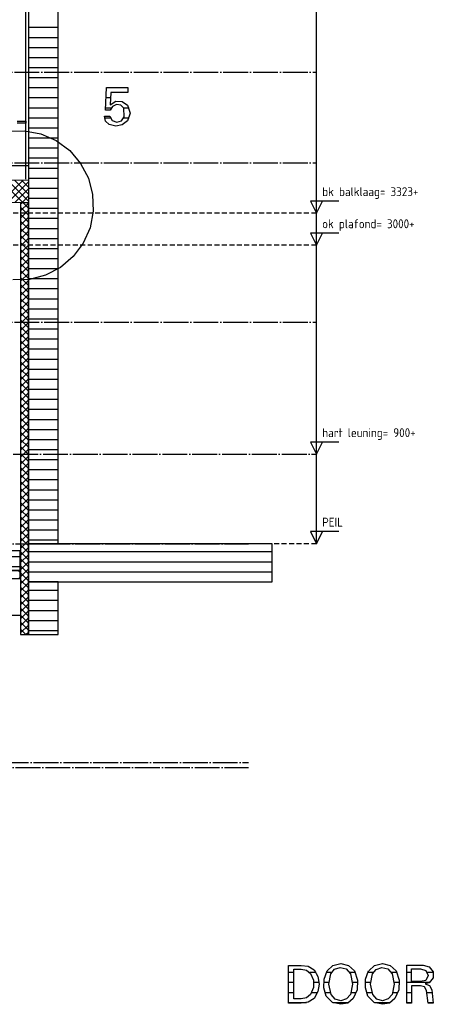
# Model space of a CAD drawing. Extents: x -37450 to 20409, y -12428 to 23550.
# Tile 30 of 55: x -6720 to -2560, y -11895 to -1996. Entities that reach past the tile are written whole.
import ezdxf

# ---------------------------------------------------------------- set-up
doc = ezdxf.new("R2010")
doc.units = 0
doc.header["$MEASUREMENT"] = 0
for name, pattern in [('DASHDOT', [300, 250, -25, 0, -25]), ('DASHED', [75, 50, -25]), ('DOT', [50, 0, -50])]:
    doc.linetypes.add(name, pattern=pattern)
doc.layers.add('LAYER01', color=7, linetype='CONTINUOUS')
doc.layers.add('LAYER107', color=2, linetype='DOT')
doc.styles.get("Standard").update_dxf_attribs({"font": 'isocp.shx'})

msp = doc.modelspace()

# ---------------------------------------------------------------- linework, layer by layer
at = {"layer": 'LAYER01', "color": 5, "linetype": 'Continuous'}
for p, q in [((-3736.12745, -7264.1266), (-3736.12745, 1735.87435)), ((-3736.12745, -7264.1266), (-3736.12745, 1735.87435)), ((-6631.56435, -3464.12505), (-9221.00295, -3464.12505)), ((-6686.3098, -3835.85625), (-6916.7572, -3605.40925)), ((-6908.9882, -3833.3626), (-6685.1448, -3609.5188)), ((-6631.56435, -3819.8906), (-6844.7693, -3606.68565)), ((-6839.06175, -3834.1442), (-6631.56435, -3626.6472)), ((-6631.56435, -3749.17945), (-6772.78135, -3607.9624)), ((-6631.56435, -3678.4706), (-6700.79345, -3609.2392)), ((-6769.1345, -3834.9285), (-6631.56435, -3697.3583)), ((-6711.5631, -3848.069), (-6699.559, -3836.06415)), ((-6711.5631, -3918.78015), (-6631.56435, -3838.7783)), ((-6699.2073, -3835.7128), (-6631.56435, -3768.06945)), ((-6631.56435, -3890.6021), (-6686.1023, -3836.06415)), ((-3509.87625, -3819.0323), (-3796.1254, -3819.0323)), ((-3796.1254, -3819.0323), (-3736.12745, -3941.5325)), ((-3736.12745, -3941.5325), (-3676.1265, -3819.0323)), ((-6631.56435, -3961.31325), (-6711.5631, -3881.3114)), ((-6711.5631, -3989.49125), (-6631.56435, -3909.48945)), ((-6631.56435, -4032.0221), (-6711.5631, -3952.02295)), ((-6711.5631, -4060.2024), (-6631.56435, -3980.20095)), ((-6631.56435, -4102.73325), (-6711.5631, -4022.73405)), ((-6711.5631, -4130.91125), (-6631.56435, -4050.9121)), ((-6631.56435, -4173.44435), (-6711.5631, -4093.4452)), ((-6711.5631, -4201.6224), (-6631.56435, -4121.62325)), ((-3509.87625, -4141.62445), (-3796.1254, -4141.62445)), ((-3796.1254, -4141.62445), (-3736.12745, -4264.1247)), ((-3736.12745, -4264.1247), (-3736.12745, -4071.6255)), ((-3736.12745, -4264.1247), (-3676.1265, -4141.62445)), ((-6631.56435, -4244.1555), (-6711.5631, -4164.15405)), ((-6711.5631, -4272.3339), (-6631.56435, -4192.33435)), ((-6631.56435, -4314.867), (-6711.5631, -4234.8652)), ((-6711.56615, -4343.04505), (-6631.56435, -4263.0432)), ((-6631.56435, -4385.5755), (-6711.5631, -4305.5763)), ((-6711.5631, -4413.7539), (-6631.56435, -4333.75435)), ((-6631.56435, -4456.287), (-6711.5631, -4376.28785)), ((-6711.5631, -4484.46505), (-6631.56435, -4404.46585)), ((-6631.56435, -4526.99815), (-6711.5631, -4446.999)), ((-6711.5631, -4555.17615), (-6631.56435, -4475.177)), ((-6631.56435, -4597.70925), (-6711.5631, -4517.7078)), ((-6711.5631, -4625.885), (-6631.56435, -4545.88815)), ((-6631.56435, -4668.4181), (-6711.5631, -4588.41895)), ((-6711.5631, -4696.59615), (-6631.56435, -4616.597)), ((-6631.56435, -4739.12925), (-6711.5631, -4659.1301)), ((-6711.5631, -4767.3073), (-6631.56435, -4687.3081)), ((-6631.56435, -4809.8404), (-6711.5631, -4729.84125)), ((-6711.5631, -4838.0188), (-6631.56435, -4758.01925)), ((-6631.56435, -4880.5519), (-6711.5631, -4800.55275)), ((-6711.5631, -4908.72995), (-6631.56435, -4828.73075)), ((-6631.56435, -4951.26305), (-6711.5631, -4871.2612)), ((-6711.5631, -4979.4388), (-6631.56435, -4899.4419)), ((-6631.56435, -5021.9719), (-6711.5631, -4941.97275)), ((-6711.5631, -5050.1499), (-6631.56435, -4970.15075)), ((-6631.56435, -5092.68305), (-6711.5631, -5012.68385)), ((-6711.5631, -5120.86105), (-6631.56435, -5040.8619)), ((-6631.56435, -5163.39415), (-6711.5631, -5083.395)), ((-6711.5631, -5191.5722), (-6631.56435, -5111.57075)), ((-6631.56435, -5234.1053), (-6711.5631, -5154.10385)), ((-6711.5631, -5262.2837), (-6631.56435, -5182.2819)), ((-6631.56435, -5304.81415), (-6711.5631, -5224.815)), ((-6711.5631, -5332.99485), (-6631.56435, -5252.993)), ((-6631.56435, -5375.5253), (-6711.5631, -5295.5261)), ((-6711.5631, -5403.7037), (-6631.56435, -5323.70415)), ((-6631.56435, -5446.2368), (-6711.5631, -5366.23765)), ((-6711.5631, -5474.41485), (-6631.56435, -5394.41565)), ((-6631.56435, -5516.94795), (-6711.5631, -5436.9461)), ((-6711.5631, -5545.12595), (-6631.56435, -5465.1245)), ((-6631.56435, -5587.65905), (-6711.5631, -5507.6576)), ((-6711.5631, -5615.8371), (-6631.56435, -5535.83565)), ((-6631.56435, -5658.3679), (-6711.5631, -5578.36875)), ((-6711.5631, -5686.5486), (-6631.56435, -5606.5468)), ((-6631.56435, -5729.07905), (-6711.5631, -5649.0799)), ((-6711.5631, -5757.2571), (-6631.56435, -5677.2579)), ((-6631.56435, -5799.7902), (-6711.5631, -5719.79105)), ((-6711.56615, -5898.67975), (-6631.56435, -5818.6779)), ((-6711.5631, -5827.9686), (-6631.56435, -5747.96905)), ((-6631.56435, -5870.5017), (-6711.5631, -5790.4999)), ((-6711.56615, -5969.39085), (-6631.56435, -5889.3894)), ((-6631.56435, -5941.21015), (-6711.5631, -5861.211)), ((-6631.56435, -6011.9217), (-6711.5631, -5931.92255)), ((-6711.56615, -6040.102), (-6631.56435, -5960.10055)), ((-6631.56435, -6082.63285), (-6711.5631, -6002.63365)), ((-6711.5631, -6110.81085), (-6631.56435, -6030.8117)), ((-6631.56435, -6153.34395), (-6711.5631, -6073.3425)), ((-6711.5631, -6181.522), (-6631.56435, -6101.52285)), ((-6631.56435, -6224.0551), (-6711.5631, -6144.05365)), ((-6711.5631, -6252.23085), (-6631.56435, -6172.23165)), ((-6631.56435, -6294.76395), (-6711.5631, -6214.7648)), ((-3736.12745, -6364.12695), (-3736.12745, -6172.0955)), ((-6711.5631, -6322.94195), (-6631.56435, -6242.9428)), ((-6631.56435, -6365.4751), (-6711.5631, -6285.4759)), ((-6711.5631, -6393.6535), (-6631.56435, -6313.65395)), ((-3509.87625, -6241.62675), (-3796.1254, -6241.62675)), ((-3796.1254, -6241.62675), (-3736.12745, -6364.12695)), ((-3736.12745, -6364.12695), (-3676.1265, -6241.62675)), ((-6631.56435, -6436.1862), (-6711.5631, -6356.18745)), ((-6711.5631, -6464.3646), (-6631.56435, -6384.36545)), ((-6631.56435, -6506.89775), (-6711.5631, -6426.8959)), ((-6711.5631, -6535.07615), (-6631.56435, -6455.0766)), ((-6631.56435, -6577.6062), (-6711.5631, -6497.6074)), ((-6711.5631, -6605.7846), (-6631.56435, -6525.7881)), ((-6631.56435, -6648.3177), (-6711.5631, -6568.3182)), ((-6711.5631, -6676.4961), (-6631.56435, -6596.4966)), ((-6631.56435, -6719.02925), (-6711.5631, -6639.0297)), ((-6711.5631, -6747.2069), (-6631.56435, -6667.2081)), ((-6631.56435, -6789.74), (-6711.5631, -6709.7412)), ((-6711.5631, -6817.9184), (-6631.56435, -6737.91655)), ((-6631.56435, -6860.4515), (-6711.5631, -6780.4497)), ((-6711.5631, -6888.62915), (-6631.56435, -6808.6281)), ((-6631.56435, -6931.15995), (-6711.5631, -6851.1612)), ((-6711.5631, -6959.3384), (-6631.56435, -6879.33885)), ((-6631.56435, -7001.8715), (-6711.5631, -6921.87195)), ((-6711.5631, -7030.04915), (-6631.56435, -6950.05035)), ((-6631.56435, -7072.58225), (-6711.5631, -6992.58345)), ((-6711.5631, -7100.76065), (-6631.56435, -7020.7588)), ((-6631.56435, -7143.29375), (-6711.5631, -7063.29195)), ((-6711.5631, -7171.47215), (-6631.56435, -7091.47035)), ((-3736.12745, -7264.1266), (-3736.12745, -7071.62475)), ((-3736.12745, -7264.1266), (-3736.12745, -7071.62475)), ((-6631.56435, -7214.00225), (-6711.5631, -7134.00345)), ((-6711.5631, -7242.1829), (-6631.56435, -7162.18185)), ((-6631.56435, -7284.71375), (-6711.5631, -7204.71495)), ((-3509.87625, -7141.626), (-3796.1254, -7141.626)), ((-3796.1254, -7141.626), (-3736.12745, -7264.1266)), ((-3509.87625, -7141.626), (-3796.1254, -7141.626)), ((-3796.1254, -7141.626), (-3736.12745, -7264.1266)), ((-3736.12745, -7264.1266), (-3676.1265, -7141.626)), ((-3736.12745, -7264.1266), (-3676.1265, -7141.626)), ((-6711.5631, -7312.89445), (-6631.56435, -7232.8926)), ((-6631.56435, -7355.42525), (-6711.5631, -7275.4257)), ((-6711.5631, -7383.6029), (-6631.56435, -7303.60415)), ((-6631.56435, -7426.136), (-6711.5631, -7346.13495)), ((-6711.5631, -7454.3144), (-6631.56435, -7374.3149)), ((-6631.56435, -7496.84525), (-6711.5631, -7416.8457)), ((-6711.56615, -7525.02595), (-6631.56435, -7445.0241)), ((-6711.56615, -7595.7367), (-6631.56435, -7515.73485)), ((-6631.56435, -7567.556), (-6711.5631, -7487.5572)), ((-6715.06425, -7554.7676), (-6735.70635, -7534.1255)), ((-6729.95375, -7614.12505), (-6715.06425, -7599.2378)), ((-6711.56615, -7666.4482), (-6631.56435, -7586.4464)), ((-6631.56435, -7638.2675), (-6711.5631, -7558.26795)), ((-6631.56435, -7708.97905), (-6711.5631, -7628.9795)), ((-6711.5631, -7737.1567), (-6631.56435, -7657.1579)), ((-6631.56435, -7779.6898), (-6711.5631, -7699.68795)), ((-6711.5631, -7807.8659), (-6631.56435, -7727.86865)), ((-6631.56435, -7850.399), (-6711.5631, -7770.3995)), ((-6711.5631, -7878.57665), (-6631.56435, -7798.5779)), ((-6631.56435, -7921.10975), (-6711.5631, -7841.111)), ((-6711.5631, -7949.2882), (-6631.56435, -7869.28865)), ((-6631.56435, -7991.8213), (-6711.5631, -7911.82175)), ((-6711.5631, -8019.99895), (-6631.56435, -7940.00015)), ((-6631.56435, -8062.53205), (-6711.5631, -7982.531)), ((-6711.5631, -8090.71045), (-6631.56435, -8010.71165)), ((-6631.56435, -8133.24125), (-6711.5631, -8053.24175)), ((-6711.5631, -8161.42195), (-6631.56435, -8081.4224)), ((-6658.3275, -8177.18965), (-6711.5631, -8123.95325)), ((-6656.62005, -8177.18965), (-6631.56435, -8152.13165))]:
    msp.add_line(p, q, dxfattribs=at)
at = {"layer": 'LAYER01', "color": 1, "linetype": 'Continuous'}
for p, q in [((-6661.5631, 1576.5316), (-6661.5631, -3597.4697)), ((-6746.56525, -3014.4705), (-6656.56585, -3014.4705)), ((-6656.56585, -3034.46905), (-6746.56525, -3034.46905)), ((-6656.56585, -3014.4705), (-6656.56585, -3034.46905)), ((-6839.68275, -3117.0141), (-6672.1771, -3111.487)), ((-6672.1771, -3111.487), (-6506.47355, -3143.50245)), ((-6506.47355, -3143.50245), (-6352.06185, -3211.6234)), ((-6352.06185, -3211.6234), (-6216.70115, -3312.42525)), ((-6216.70115, -3312.42525), (-6107.1953, -3440.84585)), ((-6107.1953, -3440.84585), (-6029.04165, -3590.43045)), ((-9131.0013, -3566.12435), (-6631.56435, -3610.46865)), ((-6631.56435, -3610.46865), (-6631.56435, -3836.47005)), ((-6029.04165, -3590.43045), (-5986.1721, -3753.66515)), ((-5986.1721, -3753.66515), (-5980.645, -3921.17005)), ((-6631.56435, -3836.47005), (-9131.0013, -3808.47015)), ((-6711.5631, -3836.06415), (-6711.5631, -8177.18965)), ((-6631.56435, -3836.06415), (-6711.5631, -3836.06415)), ((-6631.56435, -8177.18965), (-6631.56435, -3836.06415)), ((-5980.645, -3921.17005), (-6012.6602, -4086.874)), ((-6012.6602, -4086.874), (-6080.78115, -4241.288)), ((-6080.78115, -4241.288), (-6181.583, -4376.6464)), ((-6181.583, -4376.6464), (-6310.00365, -4486.15225)), ((-6310.00365, -4486.15225), (-6459.5886, -4564.3059)), ((-6622.82335, -4607.17545), (-6790.3282, -4612.70255)), ((-6459.5886, -4564.3059), (-6622.82335, -4607.17545)), ((-6715.06425, -7534.1255), (-9360.5652, -7534.1255)), ((-9280.56335, -7614.12505), (-6715.06425, -7614.12505)), ((-6715.06425, -7614.12505), (-6715.06425, -7534.1255)), ((-9280.56335, -7984.1263), (-6715.06425, -7984.1263)), ((-6711.5631, -8177.18965), (-6631.56435, -8177.18965))]:
    msp.add_line(p, q, dxfattribs=at)
at = {"layer": 'LAYER01', "color": 3, "linetype": 'Continuous'}
for p, q in [((-6631.56435, 1361.0008), (-6631.56435, -7264.1266)), ((-6331.56355, -7264.1266), (-6331.56355, 1211.00055)), ((-5855.4405, -2905.39015), (-5847.25115, -2677.9688)), ((-5847.25115, -2677.9688), (-5738.94005, -2677.9688)), ((-5802.25105, -2727.59515), (-5808.3771, -2850.2043)), ((-5630.6267, -2727.59515), (-5802.25105, -2727.59515)), ((-5738.94005, -2677.9688), (-5630.6267, -2677.9688)), ((-5630.6267, -2677.9688), (-5630.6267, -2727.59515)), ((-5808.3771, -2850.2043), (-5753.1788, -2815.44245)), ((-5786.6787, -2867.08775), (-5808.34505, -2905.4224)), ((-5747.0577, -2847.871), (-5786.6787, -2867.08775)), ((-5753.1788, -2815.44245), (-5688.0665, -2817.02845)), ((-5703.4336, -2854.6379), (-5747.0577, -2847.871)), ((-5671.5023, -2884.9537), (-5703.4336, -2854.6379)), ((-5688.0665, -2817.02845), (-5634.68935, -2854.3558)), ((-5634.68935, -2854.2965), (-5610.0319, -2934.00115)), ((-5868.3777, -2966.70455), (-5813.1893, -2966.70455)), ((-5855.5763, -3014.92825), (-5868.36775, -2966.68225)), ((-5808.3771, -2905.39015), (-5855.4405, -2905.39015)), ((-5813.1893, -2966.70455), (-5788.673, -3008.4385)), ((-5669.43855, -2972.8281), (-5671.4676, -2884.9909)), ((-5610.0319, -2934.00115), (-5634.6916, -3013.7085)), ((-5818.62755, -3048.45295), (-5855.5763, -3014.92825)), ((-5753.97795, -3066.33855), (-5818.59285, -3048.4976)), ((-5788.673, -3008.4385), (-5743.7027, -3026.12135)), ((-5688.3362, -3053.9234), (-5753.97795, -3066.33855)), ((-5743.7027, -3026.12135), (-5697.39915, -3012.3131)), ((-5697.39915, -3012.3131), (-5669.42635, -2972.7762)), ((-5634.68935, -3013.70355), (-5688.3362, -3053.9234)), ((-6631.56435, -7264.1266), (-6331.56355, -7264.1266)), ((-6631.56435, -7264.1266), (-6631.56435, -7647.18935)), ((-4181.56355, -7264.1266), (-6631.56435, -7264.1266)), ((-4181.56355, -7647.18935), (-4181.56355, -7264.1266)), ((-6715.06425, -7334.12475), (-9360.5652, -7334.12475)), ((-6715.06425, -7534.1255), (-6715.06425, -7334.12475)), ((-9360.5652, -7534.1255), (-6715.06425, -7534.1255)), ((-6631.56435, -7647.18935), (-4181.56355, -7647.18935)), ((-6631.56435, -7647.18935), (-6631.56435, -8177.18965)), ((-6331.56355, -7647.18935), (-6631.56435, -7647.18935)), ((-6331.56355, -8177.18965), (-6331.56355, -7647.18935)), ((-6631.56435, -8177.18965), (-6331.56355, -8177.18965))]:
    msp.add_line(p, q, dxfattribs=at)
at = {"layer": 'LAYER01', "color": 2, "linetype": 'Continuous'}
for p, q in [((-6331.56355, -2075.4486), (-6631.56435, -2075.4486)), ((-6331.56355, -2176.5152), (-6631.56435, -2176.5152)), ((-6331.56355, -2277.5818), (-6631.56435, -2277.5818)), ((-6331.56355, -2378.6484), (-6631.56435, -2378.6484)), ((-6331.56355, -2479.71495), (-6631.56435, -2479.71495)), ((-6331.56355, -2580.7791), (-6631.56435, -2580.7791)), ((-6331.56355, -2681.84565), (-6631.56435, -2681.84565)), ((-5630.6267, -2681.84565), (-5847.3896, -2681.84565)), ((-6331.56355, -2782.91225), (-6631.56435, -2782.91225)), ((-5805.0148, -2782.91225), (-5851.0292, -2782.91225)), ((-6331.56355, -2883.97885), (-6631.56435, -2883.97885)), ((-5800.0763, -2883.97885), (-5854.66845, -2883.97885)), ((-5619.19135, -2883.97885), (-5672.0539, -2883.97885)), ((-6331.56355, -2985.04545), (-6631.56435, -2985.04545)), ((-5806.9172, -2985.04545), (-5866.96245, -2985.04545)), ((-5619.58465, -2985.04545), (-5674.20885, -2985.04545)), ((-6331.56355, -3086.112), (-6631.56435, -3086.112)), ((-6331.56355, -3187.1786), (-6631.56435, -3187.1786)), ((-6331.56355, -3288.2454), (-6631.56435, -3288.2454)), ((-6331.56355, -3389.3093), (-6631.56435, -3389.3093)), ((-6331.56355, -3490.3759), (-6631.56435, -3490.3759)), ((-6331.56355, -3591.4425), (-6631.56435, -3591.4425)), ((-6331.56355, -3692.5091), (-6631.56435, -3692.5091)), ((-6331.56355, -3793.57565), (-6631.56435, -3793.57565)), ((-6331.56355, -3894.64225), (-6631.56435, -3894.64225)), ((-6331.56355, -3995.70885), (-6631.56435, -3995.70885)), ((-6331.56355, -4096.77545), (-6631.56435, -4096.77545)), ((-6331.56355, -4197.83935), (-6631.56435, -4197.83935)), ((-6331.56355, -4298.90595), (-6631.56435, -4298.90595)), ((-6331.56355, -4399.97255), (-6631.56435, -4399.97255)), ((-6331.56355, -4501.0391), (-6631.56435, -4501.0391)), ((-6331.56355, -4602.1057), (-6631.56435, -4602.1057)), ((-6331.56355, -4703.1723), (-6631.56435, -4703.1723)), ((-6331.56355, -4804.2389), (-6631.56435, -4804.2389)), ((-6331.56355, -4905.3055), (-6631.56435, -4905.3055)), ((-6331.56355, -5006.3698), (-6631.56435, -5006.3698)), ((-6331.56355, -5107.43635), (-6631.56435, -5107.43635)), ((-6331.56355, -5208.50295), (-6631.56435, -5208.50295)), ((-6331.56355, -5309.56955), (-6631.56435, -5309.56955)), ((-6331.56355, -5410.63615), (-6631.56435, -5410.63615)), ((-6331.56355, -5511.70275), (-6631.56435, -5511.70275)), ((-6331.56355, -5612.7693), (-6631.56435, -5612.7693)), ((-6331.56355, -5713.8359), (-6631.56435, -5713.8359)), ((-6331.56355, -5814.89985), (-6631.56435, -5814.89985)), ((-6331.56355, -5915.9664), (-6631.56435, -5915.9664)), ((-6331.56355, -6017.033), (-6631.56435, -6017.033)), ((-6331.56355, -6118.0996), (-6631.56435, -6118.0996)), ((-6331.56355, -6219.1662), (-6631.56435, -6219.1662)), ((-6331.56355, -6320.23275), (-6631.56435, -6320.23275)), ((-6331.56355, -6421.29975), (-6631.56435, -6421.29975)), ((-6331.56355, -6522.36635), (-6631.56435, -6522.36635)), ((-6331.56355, -6623.42985), (-6631.56435, -6623.42985)), ((-6331.56355, -6724.49645), (-6631.56435, -6724.49645)), ((-6331.56355, -6825.56305), (-6631.56435, -6825.56305)), ((-6331.56355, -6926.62965), (-6631.56435, -6926.62965)), ((-6331.56355, -7027.69625), (-6631.56435, -7027.69625)), ((-6331.56355, -7128.7628), (-6631.56435, -7128.7628)), ((-6331.56355, -7229.8294), (-6631.56435, -7229.8294)), ((-6331.56355, -7735.16005), (-6631.56435, -7735.16005)), ((-6331.56355, -7836.22665), (-6631.56435, -7836.22665)), ((-6331.56355, -7937.29325), (-6631.56435, -7937.29325)), ((-6331.56355, -8038.35985), (-6631.56435, -8038.35985)), ((-6331.56355, -8139.4264), (-6631.56435, -8139.4264))]:
    msp.add_line(p, q, dxfattribs=at)
at = {"layer": 'LAYER01', "color": 1, "linetype": 'DASHDOT'}
for p, q in [((-32582.25405, -2524.12605), (-3736.12745, -2524.12605)), ((-32582.25405, -3436.1252), (-3736.12745, -3436.1252)), ((-32582.25405, -5036.12635), (-3736.12745, -5036.12635)), ((-9485.5644, -6364.12695), (-3736.12745, -6364.12695)), ((-33169.5038, -7264.1266), (-4420.06415, -7264.1266)), ((-32688.2538, -9464.1266), (-4420.06415, -9464.1266)), ((-33169.5038, -9514.1266), (-4420.06415, -9514.1266))]:
    msp.add_line(p, q, dxfattribs=at)
at = {"layer": 'LAYER01', "color": 5, "linetype": 'DASHED'}
for p, q in [((-3736.12745, -3941.5325), (-8868.25105, -3941.5325)), ((-3736.12745, -4264.1247), (-7418.25255, -4264.1247)), ((-3736.12745, -7264.1266), (-4181.56355, -7264.1266)), ((-3736.12745, -7264.1266), (-4181.56355, -7264.1266))]:
    msp.add_line(p, q, dxfattribs=at)
at = {"layer": 'LAYER01', "color": 6, "linetype": 'Continuous'}
for p, q in [((-12315.56475, -7391.73585), (-6715.06425, -7391.73585)), ((-6631.56435, -7343.98955), (-4181.56355, -7343.98955)), ((-12635.56365, -7492.80015), (-6715.06425, -7492.80015)), ((-6631.56435, -7445.05615), (-4181.56355, -7445.05615)), ((-6631.56435, -7546.12275), (-4181.56355, -7546.12275))]:
    msp.add_line(p, q, dxfattribs=at)
at = {"layer": 'LAYER107', "color": 5, "linetype": 'Continuous'}
for p, q in [((-4016.43865, -11713.282), (-4016.43865, -11503.50115)), ((-4016.43865, -11503.50115), (-3889.7522, -11503.50115)), ((-3964.5012, -11713.282), (-3964.5012, -11542.9535)), ((-3964.5012, -11542.9535), (-3889.7522, -11542.9535)), ((-3889.7522, -11503.50115), (-3819.8948, -11512.23375)), ((-3889.7522, -11542.9535), (-3837.0678, -11552.4399)), ((-3837.0678, -11552.4399), (-3794.20815, -11584.46275)), ((-3819.8948, -11512.23375), (-3758.92675, -11547.07335)), ((-3758.8772, -11547.11), (-3720.4834, -11614.7217)), ((-3659.4681, -11641.0858), (-3629.23165, -11558.52355)), ((-3629.1897, -11558.45415), (-3569.06775, -11503.53545)), ((-3589.75145, -11587.53205), (-3553.0575, -11543.17015)), ((-3569.06775, -11503.53545), (-3490.0753, -11483.18785)), ((-3553.0575, -11543.17015), (-3498.3711, -11525.21135)), ((-3498.3143, -11525.21895), (-3436.4605, -11539.8056)), ((-3490.12755, -11483.2039), (-3412.85475, -11504.7531)), ((-3436.4605, -11539.8056), (-3394.4866, -11587.49085)), ((-3412.85475, -11504.7531), (-3352.8839, -11558.55105)), ((-3352.9381, -11558.45415), (-3322.1771, -11651.0185)), ((-3240.5327, -11641.0858), (-3210.2936, -11558.5251)), ((-3210.2516, -11558.45415), (-3150.1295, -11503.53545)), ((-3170.75155, -11587.53205), (-3134.0872, -11543.21825)), ((-3150.1295, -11503.53545), (-3071.13745, -11483.18785)), ((-3134.0872, -11543.21825), (-3079.43325, -11525.27085)), ((-3079.3762, -11525.21895), (-3017.5226, -11539.8056)), ((-3071.1893, -11483.2039), (-2993.8549, -11504.7554)), ((-3017.5226, -11539.8056), (-2975.54855, -11587.49085)), ((-2993.8549, -11504.7554), (-2934.04715, -11558.32445)), ((-2934.0027, -11558.45415), (-2903.24155, -11651.0185)), ((-2826.12725, -11747.90725), (-2826.12725, -11502.1103)), ((-2826.12725, -11502.1103), (-2661.314, -11502.1103)), ((-2778.376, -11603.89175), (-2778.376, -11539.5012)), ((-2778.376, -11539.5012), (-2690.4398, -11539.5012)), ((-2690.4398, -11539.5012), (-2636.4588, -11554.0245)), ((-2661.314, -11502.1103), (-2601.1427, -11518.70195)), ((-2636.43895, -11554.03135), (-2611.4525, -11604.2351)), ((-2601.12535, -11518.7195), (-2562.7018, -11567.06085)), ((-2562.7018, -11567.06085), (-2562.6549, -11628.80175)), ((-3794.1883, -11584.5009), (-3764.22385, -11652.7092)), ((-3764.22385, -11652.7092), (-3764.22385, -11727.4811)), ((-3720.4834, -11614.7217), (-3707.2094, -11691.1255)), ((-3662.24405, -11729.39835), (-3659.4681, -11641.0858)), ((-3610.46255, -11692.53005), (-3589.6328, -11587.38555)), ((-3394.5015, -11587.53205), (-3373.7087, -11692.4385)), ((-3322.1771, -11651.0185), (-3326.76165, -11748.24525)), ((-3243.30595, -11729.3968), (-3240.5327, -11641.0858)), ((-3191.5247, -11692.53005), (-3170.6972, -11587.3871)), ((-2975.50165, -11587.53205), (-2954.70885, -11692.4385)), ((-2903.24155, -11651.0185), (-2907.82605, -11748.24525)), ((-2778.376, -11664.81325), (-2778.376, -11603.89175)), ((-2690.4398, -11664.81325), (-2778.376, -11664.81325)), ((-2636.43895, -11654.4388), (-2690.35815, -11664.8155)), ((-2601.12535, -11677.2812), (-2642.6119, -11687.66175)), ((-2611.4525, -11604.2351), (-2636.43645, -11654.4365)), ((-2562.6549, -11628.80175), (-2601.1156, -11677.2766)), ((-4016.43865, -11885.00135), (-4016.43865, -11713.282)), ((-3964.5012, -11839.2975), (-3964.5012, -11713.282)), ((-3764.22385, -11727.4811), (-3794.18335, -11795.6833)), ((-3720.4834, -11767.53005), (-3758.74595, -11834.98)), ((-3707.2094, -11691.1255), (-3720.4834, -11767.53005)), ((-3637.12655, -11813.9534), (-3662.24405, -11729.39835)), ((-3587.62625, -11797.32895), (-3610.46255, -11692.53005)), ((-3373.7087, -11692.4385), (-3394.47935, -11797.29385)), ((-3326.76165, -11748.24525), (-3365.9794, -11837.33065)), ((-3218.1885, -11813.9534), (-3243.30595, -11729.3968)), ((-3168.6882, -11797.32895), (-3191.5247, -11692.53005)), ((-2954.70885, -11692.4385), (-2975.4793, -11797.29385)), ((-2907.82605, -11748.24525), (-2947.0438, -11837.33065)), ((-2826.12725, -11885.00135), (-2826.12725, -11747.90725)), ((-2690.4398, -11708.43885), (-2778.376, -11708.43885)), ((-2778.376, -11708.43885), (-2778.376, -11885.00135)), ((-2649.68565, -11719.81505), (-2690.4299, -11708.49685)), ((-2628.12575, -11756.2195), (-2649.68565, -11719.81505)), ((-2642.62675, -11687.6732), (-2598.0871, -11705.33445)), ((-2611.5021, -11885.00135), (-2628.12575, -11756.2195)), ((-2598.0871, -11705.33445), (-2576.1835, -11747.90955)), ((-2576.18845, -11747.90725), (-2561.62565, -11885.00135)), ((-3889.7522, -11839.2975), (-3964.5012, -11839.2975)), ((-3818.9991, -11873.79), (-3889.7423, -11884.99375)), ((-3836.4048, -11829.4655), (-3889.71025, -11839.2868)), ((-3794.1883, -11795.68785), (-3836.4048, -11829.4655)), ((-3758.8772, -11835.141), (-3818.9991, -11873.79)), ((-3575.53025, -11876.02385), (-3637.0846, -11814.0808)), ((-3547.7108, -11844.0773), (-3587.6114, -11797.361)), ((-3490.12755, -11894.7975), (-3575.53025, -11876.02385)), ((-3488.6257, -11861.0321), (-3547.7108, -11844.0773)), ((-3433.5533, -11840.9073), (-3488.5689, -11861.00695)), ((-3394.5015, -11797.32895), (-3433.5533, -11840.9073)), ((-3366.0637, -11837.50155), (-3420.64325, -11882.03355)), ((-3156.5277, -11876.02005), (-3218.1961, -11813.86565)), ((-3128.77275, -11844.0773), (-3168.6733, -11797.361)), ((-3071.1893, -11894.7975), (-3156.5277, -11876.02005)), ((-3069.68995, -11861.0321), (-3128.77275, -11844.0773)), ((-3014.5832, -11840.95155), (-3069.62565, -11861.06185)), ((-2975.50165, -11797.32895), (-3014.5832, -11840.95155)), ((-2947.12545, -11837.50155), (-3001.70535, -11882.03585)), ((-3889.7522, -11885.00135), (-4016.43865, -11885.00135)), ((-3420.64325, -11882.03355), (-3490.0509, -11894.8227)), ((-3001.70535, -11882.03585), (-3071.1151, -11894.825)), ((-2778.376, -11885.00135), (-2826.12725, -11885.00135)), ((-2561.62565, -11885.00135), (-2611.5021, -11885.00135))]:
    msp.add_line(p, q, dxfattribs=at)
at = {"layer": 'LAYER107', "color": 2, "linetype": 'Continuous'}
for p, q in [((-3964.5012, -11575.67825), (-4016.43865, -11575.67825)), ((-3738.8317, -11575.67825), (-3802.37275, -11575.67825)), ((-3583.67005, -11575.67825), (-3638.06915, -11575.67825)), ((-3344.21425, -11575.67825), (-3400.58555, -11575.67825)), ((-3164.6652, -11575.67825), (-3219.1311, -11575.67825)), ((-2925.27885, -11575.67825), (-2981.6473, -11575.67825)), ((-2778.376, -11575.67825), (-2826.12725, -11575.67825)), ((-2560.1486, -11575.67825), (-2618.30595, -11575.67825)), ((-3964.5012, -11676.74485), (-4016.43865, -11676.74485)), ((-3707.66715, -11676.74485), (-3760.82685, -11676.74485)), ((-3610.1387, -11676.74485), (-3664.0106, -11676.74485)), ((-3319.9032, -11676.74485), (-3374.15655, -11676.74485)), ((-3191.20045, -11676.74485), (-3245.07255, -11676.74485)), ((-2900.9678, -11676.74485), (-2955.1567, -11676.74485)), ((-2600.2842, -11676.74485), (-2826.12725, -11676.74485)), ((-3964.5012, -11777.81145), (-4016.43865, -11777.81145)), ((-3724.45185, -11777.81145), (-3782.9235, -11777.81145)), ((-3595.41475, -11777.81145), (-3651.4965, -11777.81145)), ((-3335.54725, -11777.81145), (-3387.2944, -11777.81145)), ((-3176.47935, -11777.81145), (-3232.55845, -11777.81145)), ((-2916.61185, -11777.81145), (-2968.29435, -11777.81145)), ((-2778.376, -11777.81145), (-2826.12725, -11777.81145)), ((-2573.0116, -11777.81145), (-2625.3399, -11777.81145)), ((-3834.47725, -11878.878), (-4016.43865, -11878.878)), ((-3414.2502, -11878.878), (-3570.08705, -11878.878)), ((-2995.30965, -11878.878), (-3151.0748, -11878.878)), ((-2778.376, -11878.878), (-2826.12725, -11878.878)), ((-2562.27625, -11878.878), (-2612.2938, -11878.878))]:
    msp.add_line(p, q, dxfattribs=at)

# ---------------------------------------------------------------- texts
at = {"layer": 'LAYER01', "color": 1}
for s, p in [('bk balklaag= 3323+', (-3677.8759, -3769.7819)), ('ok plafond= 3000+', (-3677.8759, -4092.37635)), ('hart leuning= 900+', (-3677.8759, -6192.844)), ('PEIL', (-3677.8759, -7092.37595)), ('PEIL', (-3677.8759, -7092.37595))]:
    msp.add_text(s, height=90, dxfattribs=at).set_placement(p)

doc.saveas('drawing.dxf')
